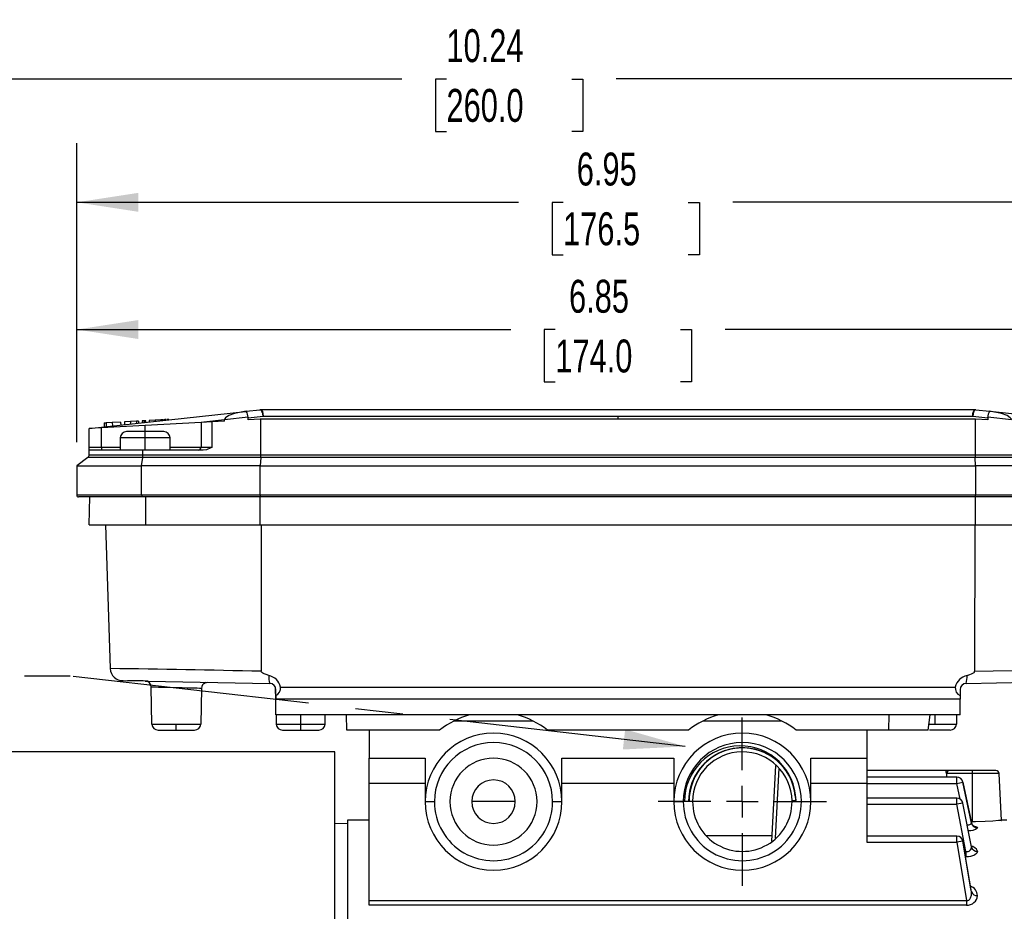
# Model space of a CAD drawing. Header units: inches. Extents: x 0 to 33, y 0 to 25.5.
# Tile 4 of 12: x 5.8 to 12, y 8.9 to 14.5. Entities that reach past the tile are written whole.
import ezdxf

# ---------------------------------------------------------------- set-up
doc = ezdxf.new("R2010")
doc.units = ezdxf.units.IN
doc.header["$LTSCALE"] = 3
doc.header["$MEASUREMENT"] = 0
doc.linetypes.add('CENTERX2', pattern=[0.8, 0.5, -0.1, 0.1, -0.1])
doc.layers.add('CENTER', color=40, linetype='CENTERX2')
doc.layers.add('DIMENSIONS', color=140, linetype='Continuous', lineweight=25)
doc.layers.add('TEXT', color=140, linetype='Continuous', lineweight=25)
doc.styles.add('SLDTEXTSTYLE0', font='TXT', dxfattribs={"width": 0.7})
doc.dimstyles.new('SLDDIMSTYLE2', dxfattribs={"dimtxt": 0.208333, "dimasz": 0.39, "dimexe": 0, "dimexo": 0.0625, "dimgap": 0.052083, "dimtad": 0, "dimtih": 1, "dimtoh": 1, "dimrnd": 1e-09, "dimzin": 12, "dimdsep": 46, "dimtxsty": 'SLDTEXTSTYLE0', "dimsah": 1, "dimcen": 0.09, "dimadec": 0, "dimazin": 3, "dimtfac": 1, "dimtofl": 0, "dimtmove": 0, "dimatfit": 3, "dimfxl": 0, "dimfrac": 2, "dimtolj": 1, "dimtzin": 12, "dimarcsym": 0})
doc.dimstyles.new('SLDDIMSTYLE3', dxfattribs={"dimtxt": 0.18, "dimasz": 0.39, "dimexe": 0, "dimexo": 0.0625, "dimgap": 0, "dimtad": 0, "dimtih": 1, "dimtoh": 1, "dimdec": 0, "dimrnd": 1e-09, "dimzin": 0, "dimdsep": 46, "dimtxsty": 'Standard', "dimsah": 1, "dimcen": 0.09, "dimadec": 0, "dimazin": 0, "dimtfac": 0.39, "dimtdec": 0, "dimtofl": 0, "dimtmove": 0, "dimatfit": 3, "dimfxl": 0, "dimfrac": 2, "dimtolj": 1, "dimtzin": 0, "dimarcsym": 0})

# ---------------------------------------------------------------- blocks, each defined once
blk = doc.blocks.new('_D_2')
at = {"layer": 'DIMENSIONS'}
for p, q in [((6.1522, 11.8557), (6.1522, 12.943)), ((13.0026, 12.3027), (13.0026, 12.943)), ((6.1522, 12.568), (8.8988, 12.568)), ((9.1811, 12.5676), (9.1111, 12.5676)), ((9.1111, 12.5676), (9.1111, 12.2363)), ((9.9737, 12.5676), (10.0436, 12.5676)), ((10.0436, 12.5676), (10.0436, 12.2363)), ((13.0026, 12.568), (10.256, 12.568)), ((9.1111, 12.2363), (9.1811, 12.2363)), ((10.0436, 12.2363), (9.9737, 12.2363)), ((13.0026, 11.8557), (13.0026, 12.1227))]:
    blk.add_line(p, q, dxfattribs=at)
for points in [[(6.1522, 12.568), (6.5422, 12.508), (6.5422, 12.628)], [(13.0026, 12.568), (12.6126, 12.628), (12.6126, 12.508)]]:
    blk.add_solid(points, dxfattribs=at)
at = {"layer": 'DIMENSIONS', "char_height": 0.20833, "attachment_point": 1, "style": 'SLDTEXTSTYLE0'}
for s, insert in [('6.85', (9.2678, 12.8828)), ('174.0', (9.1811, 12.5048))]:
    blk.add_mtext(s, dxfattribs=dict(at, insert=insert))
blk = doc.blocks.new('_D_3')
at = {"layer": 'DIMENSIONS'}
for p, q in [((6.1522, 11.8557), (6.1522, 13.7482)), ((13.101, 10.399), (13.101, 13.7482)), ((6.1522, 13.3732), (8.948, 13.3732)), ((9.2303, 13.3728), (9.1603, 13.3728)), ((9.1603, 13.3728), (9.1603, 13.0414)), ((10.0229, 13.3728), (10.0928, 13.3728)), ((10.0928, 13.3728), (10.0928, 13.0414)), ((13.101, 13.3732), (10.3052, 13.3732)), ((9.1603, 13.0414), (9.2303, 13.0414)), ((10.0928, 13.0414), (10.0229, 13.0414))]:
    blk.add_line(p, q, dxfattribs=at)
for points in [[(6.1522, 13.3732), (6.5422, 13.3132), (6.5422, 13.4332)], [(13.101, 13.3732), (12.711, 13.4332), (12.711, 13.3132)]]:
    blk.add_solid(points, dxfattribs=at)
at = {"layer": 'DIMENSIONS', "char_height": 0.20833, "attachment_point": 1, "style": 'SLDTEXTSTYLE0'}
for s, insert in [('6.95', (9.317, 13.688)), ('176.5', (9.2303, 13.31))]:
    blk.add_mtext(s, dxfattribs=dict(at, insert=insert))
blk = doc.blocks.new('_D_4')
at = {"layer": 'DIMENSIONS'}
for p, q in [((3.7703, 9.9847), (3.7703, 14.5291)), ((14.0065, 10.3977), (14.0065, 14.5291)), ((3.7703, 14.1541), (8.2098, 14.1541)), ((8.4921, 14.1537), (8.4222, 14.1537)), ((8.4222, 14.1537), (8.4222, 13.8224)), ((9.2847, 14.1537), (9.3547, 14.1537)), ((9.3547, 14.1537), (9.3547, 13.8224)), ((14.0065, 14.1541), (9.567, 14.1541)), ((8.4222, 13.8224), (8.4921, 13.8224)), ((9.3547, 13.8224), (9.2847, 13.8224)), ((14.0065, 7.8596), (14.0065, 10.2177)), ((3.7703, 9.3081), (3.7703, 9.8047))]:
    blk.add_line(p, q, dxfattribs=at)
for points in [[(3.7703, 14.1541), (4.1603, 14.0941), (4.1603, 14.2141)], [(14.0065, 14.1541), (13.6165, 14.2141), (13.6165, 14.0941)]]:
    blk.add_solid(points, dxfattribs=at)
at = {"layer": 'DIMENSIONS', "char_height": 0.20833, "attachment_point": 1, "style": 'SLDTEXTSTYLE0'}
for s, insert in [('10.24', (8.4921, 14.4689)), ('260.0', (8.4921, 14.0909))]:
    blk.add_mtext(s, dxfattribs=dict(at, insert=insert))
blk = doc.blocks.new('SW_CENTERMARKSYMBOL_0')
at = {"layer": 'CENTER', "color": 0}
for p, q in [((0, 0.2), (0, 0.5331)), ((0, 0), (0, 0.1)), ((-0.2, 0), (-0.5331, 0)), ((0, 0), (-0.1, 0)), ((0, 0), (0, -0.1)), ((0, 0), (0.1, 0)), ((0.2, 0), (0.5331, 0)), ((0, -0.2), (0, -0.5331))]:
    blk.add_line(p, q, dxfattribs=at)

msp = doc.modelspace()

# ---------------------------------------------------------------- linework, layer by layer
for p, q in [((6.2309, 11.9419), (7.2203, 12.0498)), ((7.225, 12.0503), (7.3115, 12.0598)), ((7.3157, 12.06), (7.3135, 12.06)), ((11.839, 12.06), (7.3157, 12.06)), ((11.8412, 12.06), (11.839, 12.06)), ((11.8434, 12.06), (11.8412, 12.06)), ((11.8433, 12.0598), (11.9298, 12.0503)), ((12.9238, 11.9419), (11.9344, 12.0498)), ((6.325, 11.9766), (6.3373, 11.9773)), ((6.325, 11.9766), (6.3263, 11.9523)), ((6.3771, 11.9794), (6.3373, 11.9773)), ((6.3373, 11.9773), (6.3386, 11.9536)), ((6.429, 11.9823), (6.3771, 11.9794)), ((6.3771, 11.9794), (6.3783, 11.958)), ((6.429, 11.9823), (6.43, 11.9636)), ((6.4913, 11.9857), (6.4537, 11.9836)), ((6.4537, 11.9836), (6.4547, 11.9663)), ((6.5296, 11.9878), (6.4913, 11.9857)), ((6.4913, 11.9857), (6.4922, 11.9704)), ((6.5419, 11.9884), (6.5296, 11.9878)), ((6.5296, 11.9878), (6.5303, 11.9746)), ((6.5419, 11.9884), (6.5426, 11.9759)), ((6.5781, 11.9904), (6.5666, 11.9898)), ((6.5666, 11.9898), (6.5672, 11.9786)), ((6.5896, 11.991), (6.5781, 11.9904)), ((6.5781, 11.9904), (6.5787, 11.9798)), ((6.9396, 11.9806), (6.5853, 11.9612)), ((6.5901, 11.9811), (6.5896, 11.991)), ((6.6483, 11.9942), (6.6107, 11.9922)), ((6.6107, 11.9922), (6.6112, 11.9834)), ((6.6866, 11.9963), (6.6483, 11.9942)), ((6.6483, 11.9942), (6.6487, 11.9875)), ((6.6823, 11.9961), (6.6693, 11.9954)), ((6.6989, 11.997), (6.6866, 11.9963)), ((6.6866, 11.9963), (6.6868, 11.9916)), ((6.6989, 11.997), (6.6991, 11.993)), ((6.7098, 11.9976), (6.7032, 11.9972)), ((6.7171, 11.998), (6.7098, 11.9976)), ((6.7098, 11.9976), (6.71, 11.9942)), ((6.7346, 11.9989), (6.7236, 11.9983)), ((6.7236, 11.9983), (6.7238, 11.9957)), ((6.7346, 11.9989), (6.7347, 11.9969)), ((7.0078, 11.9843), (6.9396, 11.9806)), ((6.9396, 11.9806), (6.9396, 11.8238)), ((7.0865, 11.9956), (6.957, 11.9815)), ((7.0865, 11.9886), (7.0078, 11.9843)), ((7.0078, 11.9843), (7.0078, 11.8238)), ((7.2363, 12.0124), (7.0865, 11.996)), ((7.0865, 11.9976), (7.0865, 11.996)), ((7.0865, 11.9886), (7.0865, 11.996)), ((7.2363, 12.0124), (7.2364, 12.0101)), ((7.2364, 12.0101), (7.332, 12.0206)), ((7.2364, 11.9967), (7.2364, 12.0101)), ((7.3136, 12.001), (7.2364, 11.9967)), ((7.3173, 12.001), (7.3136, 12.001)), ((7.3173, 11.7746), (7.3173, 12.001)), ((11.8375, 12.001), (7.3173, 12.001)), ((7.332, 12.0206), (9.5774, 12.0206)), ((9.5774, 12.0206), (9.5774, 12.001)), ((9.5774, 12.0206), (11.8228, 12.0206)), ((11.8228, 12.0206), (11.9184, 12.0101)), ((11.8375, 12.001), (11.8375, 11.7746)), ((11.8412, 12.001), (11.8375, 12.001)), ((11.9184, 11.9967), (11.8412, 12.001)), ((11.9184, 12.0101), (11.9185, 12.0124)), ((11.9184, 12.0101), (11.9184, 11.9967)), ((12.0683, 11.996), (11.9185, 12.0124)), ((6.3097, 11.9462), (6.2309, 11.9419)), ((6.2309, 11.8238), (6.2309, 11.9419)), ((6.5853, 11.9612), (6.3097, 11.9462)), ((6.3097, 11.8238), (6.3097, 11.9462)), ((6.5853, 11.9222), (6.4671, 11.9222)), ((6.5853, 11.9222), (6.5853, 11.9612)), ((6.5853, 11.8828), (6.5853, 11.9222)), ((6.7034, 11.9222), (6.5853, 11.9222)), ((6.4278, 11.8828), (6.4278, 11.8041)), ((6.5853, 11.8828), (6.4278, 11.8828)), ((6.5853, 11.8041), (6.5853, 11.8828)), ((6.7427, 11.8828), (6.5853, 11.8828)), ((6.7427, 11.8041), (6.7427, 11.8828)), ((6.2309, 11.8238), (6.3097, 11.8238)), ((6.2309, 11.8041), (6.2309, 11.8238)), ((6.2309, 11.7746), (6.2309, 11.8041)), ((6.5702, 11.8041), (6.2309, 11.8041)), ((6.3097, 11.8238), (6.3097, 11.8041)), ((6.3097, 11.8238), (6.4278, 11.8238)), ((6.5702, 11.7746), (6.5702, 11.8041)), ((6.9521, 11.8041), (6.5702, 11.8041)), ((6.7427, 11.8238), (6.9396, 11.8238)), ((6.9396, 11.8238), (7.0078, 11.8238)), ((6.2231, 11.7588), (6.1522, 11.7057)), ((6.5695, 11.7588), (6.2231, 11.7588)), ((6.2309, 11.7746), (6.5702, 11.7746)), ((6.5629, 11.7057), (6.5695, 11.7588)), ((7.3169, 11.7588), (6.5695, 11.7588)), ((6.5702, 11.7746), (7.3173, 11.7746)), ((7.3169, 11.7588), (7.3136, 11.7057)), ((11.8379, 11.7588), (7.3169, 11.7588)), ((7.3173, 11.7746), (11.8375, 11.7746)), ((11.8375, 11.7746), (12.5845, 11.7746)), ((11.8412, 11.7057), (11.8379, 11.7588)), ((12.5853, 11.7588), (11.8379, 11.7588)), ((6.1522, 11.7057), (6.5629, 11.7057)), ((6.1522, 11.7057), (6.1522, 11.5206)), ((7.3136, 11.7057), (6.5629, 11.7057)), ((6.5629, 11.5206), (6.5629, 11.7057)), ((7.3136, 11.5206), (7.3136, 11.7057)), ((7.3136, 11.7057), (11.8412, 11.7057)), ((11.8412, 11.7057), (11.8412, 11.5206)), ((12.5918, 11.7057), (11.8412, 11.7057)), ((6.5629, 11.5206), (6.1522, 11.5206)), ((6.564, 11.5088), (6.164, 11.5088)), ((6.2309, 11.3317), (6.234, 11.5088)), ((7.3136, 11.5206), (6.5629, 11.5206)), ((7.3142, 11.5088), (6.564, 11.5088)), ((6.589, 11.3317), (6.5893, 11.5088)), ((11.8412, 11.5206), (7.3136, 11.5206)), ((7.3136, 11.3317), (7.3137, 11.5088)), ((11.8406, 11.5088), (7.3142, 11.5088)), ((12.5908, 11.5088), (11.8406, 11.5088)), ((11.8412, 11.3317), (11.841, 11.5088)), ((12.5918, 11.5206), (11.8412, 11.5206)), ((6.2309, 11.3317), (6.589, 11.3317)), ((6.3335, 11.3317), (6.364, 10.422)), ((6.589, 11.3317), (7.3136, 11.3317)), ((7.3136, 11.3317), (11.8412, 11.3317)), ((7.3183, 11.3317), (7.3197, 10.4047)), ((11.8365, 11.3317), (11.8351, 10.4047)), ((11.8412, 11.3317), (12.5658, 11.3317)), ((6.3644, 10.422), (6.364, 10.422)), ((6.4427, 10.3459), (6.4742, 10.3453)), ((6.5853, 10.3433), (6.6042, 10.3428)), ((6.6042, 10.3428), (6.5853, 10.3431)), ((6.6042, 10.3428), (7.3734, 10.3277)), ((6.6233, 10.3046), (6.6233, 10.3045)), ((6.6274, 10.0711), (6.6233, 10.3045)), ((6.9408, 10.2967), (6.9368, 10.0711)), ((6.9602, 10.3296), (6.9663, 10.3329)), ((7.412, 10.2293), (7.4108, 10.298)), ((7.412, 10.2516), (7.412, 10.2884)), ((7.4421, 10.3054), (11.7126, 10.3054)), ((11.7427, 10.2884), (11.7427, 10.2516)), ((11.7813, 10.3277), (12.5505, 10.3428)), ((7.412, 10.2516), (7.412, 10.2293)), ((11.7427, 10.2293), (7.412, 10.2293)), ((7.412, 10.1293), (7.412, 10.2293)), ((11.7427, 10.2516), (11.7427, 10.2293)), ((11.7427, 10.1293), (11.7427, 10.2293)), ((11.7427, 10.1293), (7.412, 10.1293)), ((7.4138, 10.1293), (7.4148, 10.0711)), ((7.5695, 10.0711), (7.5695, 10.1293)), ((7.7242, 10.0711), (7.7252, 10.1293)), ((7.8621, 10.0324), (7.8604, 10.1293)), ((11.2927, 10.0324), (11.2944, 10.1293)), ((11.5417, 10.0324), (11.5542, 10.1293)), ((11.5853, 10.0711), (11.5853, 10.1293)), ((11.7213, 10.1293), (11.7203, 10.0711)), ((6.6274, 10.0711), (6.7821, 10.0711)), ((6.7821, 10.0711), (6.9368, 10.0711)), ((6.7821, 10.0324), (6.7821, 10.0711)), ((7.4148, 10.0711), (7.5695, 10.0711)), ((7.5695, 10.0324), (7.5695, 10.0711)), ((7.5695, 10.0711), (7.7242, 10.0711)), ((8.5417, 10.0915), (9.0382, 10.0915)), ((10.1165, 10.0915), (10.613, 10.0915)), ((11.5464, 10.0711), (11.5853, 10.0711)), ((11.5853, 10.0711), (11.7203, 10.0711)), ((6.6668, 10.0324), (6.7821, 10.0324)), ((6.7821, 10.0324), (6.8975, 10.0324)), ((7.4542, 10.0324), (7.5695, 10.0324)), ((7.5695, 10.0324), (7.6849, 10.0324)), ((8.449, 10.0324), (7.8621, 10.0324)), ((8.0026, 10.0324), (8.0026, 9.8553)), ((10.0238, 10.0324), (9.131, 10.0324)), ((11.2927, 10.0324), (10.7058, 10.0324)), ((11.1522, 10.0324), (11.1522, 9.8553)), ((11.5417, 10.0324), (11.2927, 10.0324)), ((11.6809, 10.0324), (11.5493, 10.0324)), ((7.786, 9.8947), (4.1923, 9.8947)), ((7.786, 8.0944), (7.786, 9.8947)), ((8.0026, 9.8553), (8.3569, 9.8553)), ((8.0026, 9.6968), (8.0026, 9.8553)), ((8.3569, 9.8553), (8.3569, 9.5797)), ((9.2231, 9.8553), (9.9317, 9.8553)), ((9.2231, 9.5797), (9.2231, 9.8553)), ((9.9317, 9.8553), (9.9317, 9.5797)), ((10.7979, 9.8553), (11.1522, 9.8553)), ((10.7979, 9.5797), (10.7979, 9.8553)), ((11.1522, 9.8553), (11.1522, 9.6968)), ((10.5518, 9.3305), (10.5769, 9.8096)), ((10.5956, 9.7915), (10.5724, 9.3488)), ((11.6542, 9.7765), (11.1522, 9.7765)), ((11.1522, 9.7372), (11.6567, 9.7372)), ((11.7226, 9.7344), (11.1522, 9.7344)), ((11.6758, 9.7765), (11.6542, 9.7765)), ((11.8215, 9.7579), (11.6565, 9.7579)), ((11.6567, 9.7372), (11.6566, 9.7344)), ((11.8215, 9.7765), (11.6758, 9.7765)), ((11.7226, 9.695), (11.7226, 9.7344)), ((11.8215, 9.7579), (11.8215, 9.7765)), ((11.9701, 9.7765), (11.8215, 9.7765)), ((11.8215, 9.4529), (11.8215, 9.7579)), ((11.9898, 9.7579), (11.8215, 9.7579)), ((12.0053, 9.4615), (11.9898, 9.7579)), ((8.0026, 9.6968), (8.3569, 9.6968)), ((8.0026, 8.9535), (8.0026, 9.6968)), ((9.2231, 9.6968), (9.9317, 9.6968)), ((10.7979, 9.6968), (11.1522, 9.6968)), ((11.1522, 9.6968), (11.1522, 9.3228)), ((11.1522, 9.695), (11.7226, 9.695)), ((11.7226, 9.695), (11.7612, 9.703)), ((11.7433, 9.5959), (11.7226, 9.695)), ((11.8152, 9.4434), (11.7612, 9.703)), ((11.7612, 9.703), (11.7612, 9.703)), ((11.7612, 9.703), (11.8148, 9.4449)), ((11.7226, 9.6027), (11.1522, 9.6027)), ((11.7226, 9.5633), (11.7226, 9.6027)), ((8.3569, 9.5797), (8.416, 9.5797)), ((8.79, 9.5797), (8.6522, 9.5797)), ((8.9278, 9.5797), (8.79, 9.5797)), ((9.164, 9.5797), (9.2231, 9.5797)), ((9.9317, 9.5797), (9.9908, 9.5797)), ((10.0498, 9.5797), (9.9986, 9.5797)), ((10.6797, 9.5871), (10.7045, 9.5877)), ((10.6797, 9.5797), (10.6797, 9.5871)), ((10.7388, 9.5797), (10.7979, 9.5797)), ((11.1522, 9.5633), (11.7226, 9.5633)), ((11.7612, 9.5708), (11.7226, 9.5633)), ((11.7805, 9.2647), (11.7226, 9.5633)), ((11.8148, 9.2937), (11.7612, 9.5708)), ((7.8648, 9.4419), (7.786, 9.4391)), ((8.0026, 9.4616), (7.8648, 9.4616)), ((7.8648, 9.4616), (7.8648, 8.6742)), ((11.8215, 9.4529), (11.8132, 9.4531)), ((12.038, 9.4616), (12.003, 9.4616)), ((10.5535, 9.3632), (10.1373, 9.3632)), ((11.7226, 9.3622), (11.1522, 9.3622)), ((11.7226, 9.3228), (11.7226, 9.3622)), ((11.1522, 9.3228), (11.7226, 9.3228)), ((11.7612, 9.3295), (11.7226, 9.3228)), ((11.7226, 9.3228), (11.7842, 8.9535)), ((11.761, 9.3295), (11.7613, 9.3295)), ((11.812, 9.0258), (11.7611, 9.3295)), ((11.8148, 9.0086), (11.7612, 9.3295)), ((11.8148, 9.2937), (11.8122, 9.3024)), ((11.772, 9.2647), (11.7805, 9.2647)), ((11.7805, 9.23), (11.7778, 9.23)), ((11.7805, 9.2647), (11.7805, 9.23)), ((11.8148, 9.0086), (11.8115, 9.0257)), ((8.0026, 8.9535), (11.7842, 8.9535)), ((8.0026, 8.9249), (8.0026, 8.9535)), ((11.7842, 8.9249), (8.0026, 8.9249)), ((11.7842, 8.9535), (11.7842, 8.9249))]:
    msp.add_line(p, q)
at = {"flags": 128}
for points in [[(7.225, 12.0503), (7.1497, 12.0362), (7.1139, 12.0231), (7.0937, 12.0101), (7.0885, 12.0037), (7.0871, 12.0006), (7.0865, 11.9976)], [(7.332, 12.0206), (7.3295, 12.0354), (7.3273, 12.0424), (7.3244, 12.049), (7.3215, 12.0537), (7.3179, 12.0575), (7.3115, 12.0598)], [(7.3158, 12.06), (7.322, 12.057), (7.3272, 12.0485), (7.3308, 12.0357), (7.332, 12.0206)], [(11.8228, 12.0206), (11.824, 12.0357), (11.8275, 12.0485), (11.8328, 12.057), (11.839, 12.06), (11.839, 12.06)], [(11.8433, 12.0598), (11.8369, 12.0575), (11.8332, 12.0535), (11.8303, 12.049), (11.8275, 12.0424), (11.8253, 12.0354), (11.8228, 12.0206)], [(12.0683, 11.9976), (12.0677, 12.0006), (12.0663, 12.0037), (12.0611, 12.0101), (12.0409, 12.0231), (12.005, 12.0362), (11.9298, 12.0503)], [(7.0078, 11.8238), (7.0078, 11.8235), (7.0075, 11.8231), (7.0061, 11.8219), (6.9998, 11.8185), (6.9733, 11.8075), (6.9521, 11.8041)], [(11.8351, 10.4047), (12.4299, 10.4164), (12.4763, 10.4173), (12.5228, 10.4182), (12.5758, 10.4191), (12.6387, 10.42), (12.6843, 10.4206), (12.7236, 10.4211), (12.7548, 10.4215), (12.7769, 10.4218), (12.7887, 10.422), (12.7908, 10.422), (12.7908, 10.422), (12.7908, 10.422)], [(7.3678, 10.3781), (7.3502, 10.3836), (7.3385, 10.3881), (7.3308, 10.392), (7.3234, 10.3974), (7.3211, 10.4003), (7.3199, 10.4031), (7.3197, 10.4047)], [(11.787, 10.3781), (11.8045, 10.3836), (11.8162, 10.3881), (11.824, 10.392), (11.8314, 10.3974), (11.8337, 10.4003), (11.8349, 10.4031), (11.8351, 10.4047)], [(6.7821, 10.3006), (6.7438, 10.3015), (6.7123, 10.3023), (6.6698, 10.3033), (6.6494, 10.3038), (6.6348, 10.3042), (6.6233, 10.3045)], [(6.9408, 10.2967), (6.9293, 10.297), (6.9147, 10.2974), (6.8943, 10.2979), (6.8519, 10.2989), (6.8203, 10.2997), (6.7821, 10.3006)], [(6.9537, 10.325), (6.9557, 10.3271), (6.9663, 10.3329)], [(6.9666, 10.333), (6.9732, 10.3348), (6.9809, 10.3354)], [(11.6565, 9.7579), (11.657, 9.7459), (11.6567, 9.7372)], [(11.7875, 9.4334), (11.792, 9.4331), (11.7988, 9.4336), (11.8046, 9.4347), (11.8093, 9.4366), (11.8126, 9.439), (11.8148, 9.4449)], [(12.003, 9.4614), (12.0042, 9.4615), (11.9871, 9.46), (11.9514, 9.4573), (11.9009, 9.4546), (11.8415, 9.453), (11.8215, 9.4529)], [(11.8257, 9.4266), (11.8284, 9.4263), (11.8467, 9.4211), (11.8517, 9.4179), (11.8534, 9.4145)], [(11.8534, 9.2657), (11.8484, 9.2527), (11.8334, 9.2411), (11.8224, 9.2364), (11.8096, 9.2329), (11.7954, 9.2307), (11.7805, 9.23)], [(11.7842, 8.9535), (11.7882, 8.9533), (11.7921, 8.9538), (11.7992, 8.957), (11.8051, 8.9627), (11.8095, 8.9703), (11.8145, 8.9885), (11.8148, 9.0086)]]:
    msp.add_lwpolyline(points, dxfattribs=at)
for centre, radius, start, end in [((7.1714, 12.0137), 0.0649, 358.79062, 34.31514), ((7.3157, 12.0206), 0.0394, 89.99668, 96.24478), ((11.839, 12.0206), 0.0394, 83.89999, 89.99668), ((11.9784, 12.0152), 0.06, 144.16363, 182.73062), ((6.4671, 11.8828), 0.0394, 90, 180), ((6.7034, 11.8828), 0.0394, 0, 90), ((6.9199, 11.8238), 0.0197, 270, 0), ((6.2112, 11.7746), 0.0197, 306.8699, 0), ((6.4289, 11.7732), 0.1413, 354.14599, 0.53974), ((6.164, 11.5206), 0.0118, 180, 270), ((6.5956, 11.5177), 0.0328, 174.87429, 195.73147), ((6.4429, 10.4248), 0.0789, 181.99987, 271.65148), ((5.1859, -81.1145), 91.5441, 88.664376, 89.262356), ((6.4836, 7.8426), 2.5027, 87.67244, 90.21516), ((7.4908, 10.3663), 0.1235, 174.50152, 198.20224), ((7.3459, 10.2814), 0.0992, 14.01626, 77.21634), ((11.81, 10.2803), 0.1006, 103.24395, 165.52398), ((11.664, 10.3663), 0.1235, 341.79776, 5.49848), ((6.584, 10.3038), 0.0394, 1, 88.87959), ((6.9801, 10.296), 0.0394, 110.12995, 179), ((7.3727, 10.2884), 0.0394, 360, 88.87959), ((7.3892, 10.2997), 0.0533, 295.39964, 6.15528), ((11.7645, 10.2991), 0.0522, 173.02137, 245.42317), ((11.7821, 10.2884), 0.0394, 91.12041, 180), ((8.79, 9.5994), 0.5512, 105.96847, 128.21373), ((8.79, 9.5994), 0.5512, 51.78627, 74.03153), ((10.3648, 9.5994), 0.5512, 105.96847, 128.21373), ((10.3648, 9.5994), 0.5512, 51.78627, 74.03153), ((6.6668, 10.0718), 0.0394, 181, 270), ((6.8975, 10.0718), 0.0394, 270, 359), ((7.4542, 10.0718), 0.0394, 181, 270), ((7.6849, 10.0718), 0.0394, 270, 359), ((11.6809, 10.0718), 0.0394, 270, 359), ((8.79, 9.5797), 0.4331, 0, 180), ((10.3648, 9.5797), 0.4331, 0, 180), ((8.79, 9.5797), 0.374, 0, 180), ((10.3648, 9.5797), 0.374, 0, 180), ((10.3516, 9.5797), 0.353, 1.29484, 179.99809), ((10.364, 9.581), 0.339, 6.16335, 180.21857), ((10.3646, 9.5817), 0.3383, 7.75697, 180.34634), ((10.3654, 9.5827), 0.3376, 0.84118, 180.50464), ((10.3645, 9.5842), 0.3364, 5.35521, 180.76881), ((8.79, 9.5797), 0.2756, 0, 180), ((10.3647, 9.5799), 0.3149, 0.84881, 180.04008), ((10.3462, 9.5896), 0.3192, 138.49216, 181.7799), ((11.4908, 9.7462), 0.1661, 4.04328, 10.53385), ((11.676, 9.7571), 0.0195, 90.54393, 177.61171), ((11.7226, 9.695), 0.0394, 10.53704, 89.99562), ((11.9701, 9.7569), 0.0197, 3, 90), ((8.79, 9.5797), 0.1378, 0, 180), ((11.7226, 9.5633), 0.0394, 11.09651, 90), ((8.79, 9.5797), 0.4331, 180, 0), ((8.79, 9.5797), 0.374, 179.99839, 0.00161), ((8.79, 9.5797), 0.2756, 180, 0), ((8.79, 9.5797), 0.1378, 180, 0), ((10.3648, 9.5797), 0.4331, 180, 0), ((10.3648, 9.5797), 0.374, 179.99839, 0.00161), ((10.3648, 9.5797), 0.315, 180, 0.00027), ((11.8036, 9.4761), 0.0792, 263.4233, 308.90756), ((11.853, 9.4536), 0.0392, 192.85912, 270.49481), ((11.7226, 9.3228), 0.0394, 9.82891, 90), ((11.7877, 9.2911), 0.0273, 254.75151, 5.56588), ((11.8088, 9.2509), 0.0469, 18.28286, 88.03183), ((11.852, 9.3042), 0.0386, 195.79478, 272.0072), ((11.7836, 8.9804), 0.0699, 3.738, 68.9764), ((11.7885, 8.9897), 0.065, 266.17339, 355.8198), ((11.8503, 9.0232), 0.0384, 202.37169, 274.55091)]:
    msp.add_arc(centre, radius, start, end)
for centre, major_axis, start_param, end_param in [((7.3164, 11.7746), (0, 0.0197), 3.785094, 4.712389), ((11.8384, 11.7746), (0, 0.0197), 1.570796, 2.498092), ((7.3142, 11.5206), (0, 0.0118), 1.570796, 3.141593), ((11.8406, 11.5206), (0, 0.0118), 3.141593, 4.712389)]:
    msp.add_ellipse(centre, major_axis=major_axis, ratio=0.046509, start_param=start_param, end_param=end_param)

# ---------------------------------------------------------------- block references
at = {"layer": 'CENTER'}
msp.add_blockref('SW_CENTERMARKSYMBOL_0', (10.3648, 9.5797), dxfattribs=at)

# ---------------------------------------------------------------- dimensions: what is measured, and where the dimension line sits
at = {"layer": 'DIMENSIONS'}
dim = msp.add_linear_dim(base=(14.0065, 14.1541), p1=(3.7703, 9.1581), p2=(14.0065, 7.7096), angle=0, dimstyle='SLDDIMSTYLE2', dxfattribs=at)
dim.commit()
dim.dimension.update_dxf_attribs({"geometry": '_D_4', "text_midpoint": (8.8884, 14.1541), "dimtype": 160})
for base, p2, picture, middle in [((13.101, 13.3732), (13.101, 10.249), '_D_3', (9.6266, 13.3732)), ((13.0026, 12.568), (13.0026, 11.7057), '_D_2', (9.5774, 12.568))]:
    dim = msp.add_linear_dim(base=base, p1=(6.1522, 11.7057), p2=p2, dimstyle='SLDDIMSTYLE2', dxfattribs=at)
    dim.commit()
    dim.dimension.update_dxf_attribs({"geometry": picture, "text_midpoint": middle, "dimtype": 160})

# ---------------------------------------------------------------- leaders
at = {"layer": 'TEXT', "linetype": 'CENTERX2', "lineweight": 18}
msp.add_leader([(10.0034, 9.9292), (6.1106, 10.375), (5.8215, 10.375)], dimstyle='SLDDIMSTYLE3', dxfattribs=at)

doc.saveas('drawing.dxf')
